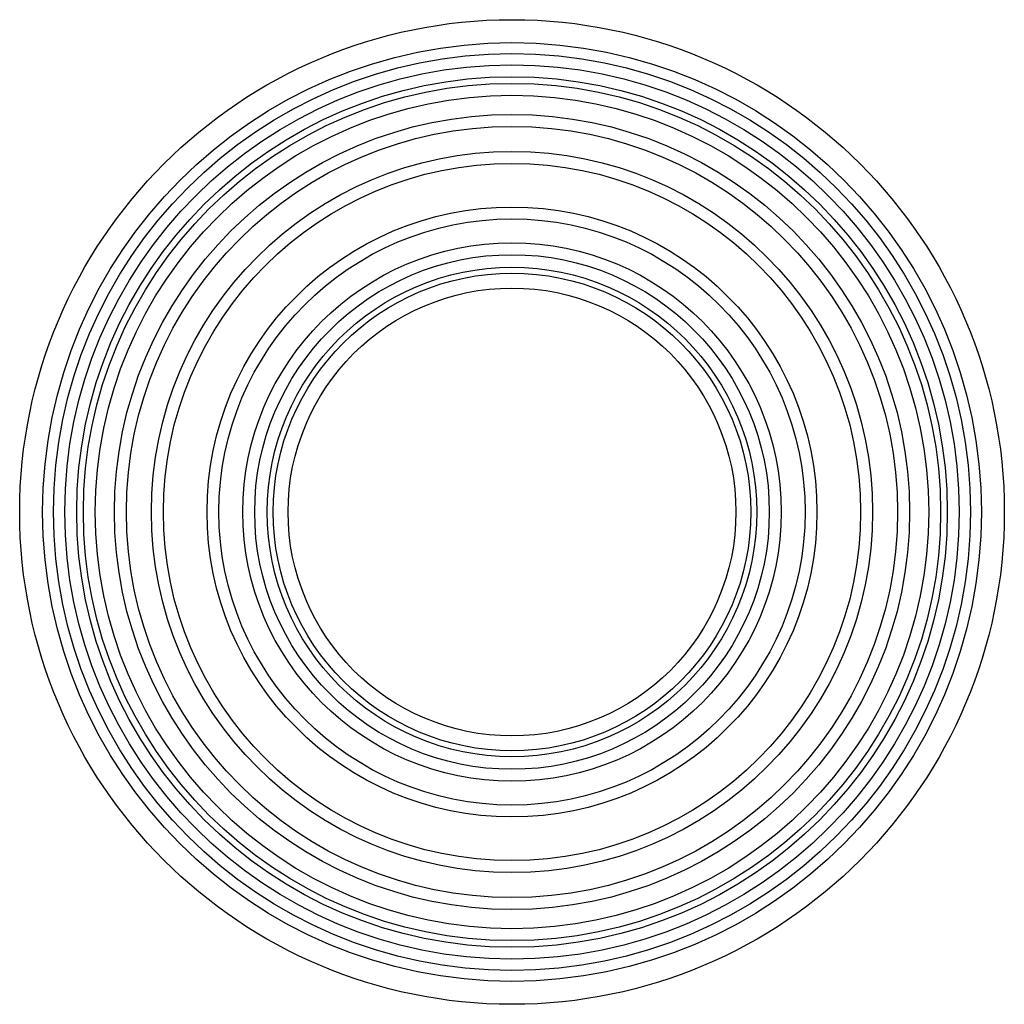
# Paper-space layout '_Inferior' of a CAD drawing. Header units: millimetres. Extents: x -165 to 165, y -165 to 165.
import ezdxf

# ---------------------------------------------------------------- set-up
doc = ezdxf.new("R2010")
doc.units = ezdxf.units.MM

psp = doc.layouts.new('_Inferior')

# ---------------------------------------------------------------- linework, layer by layer
at = {"color": 7, "linetype": 'Continuous', "lineweight": 25}
for radius in [165.16, 157.47, 153.83, 150.02, 146.02, 143.8, 139.8, 133.36, 129.36, 120.97, 116.97, 102.32, 98.32, 90.33, 86.33, 82.12, 80.12, 75.12]:
    psp.add_circle((0, 0), radius, dxfattribs=at)

doc.saveas('drawing.dxf')
